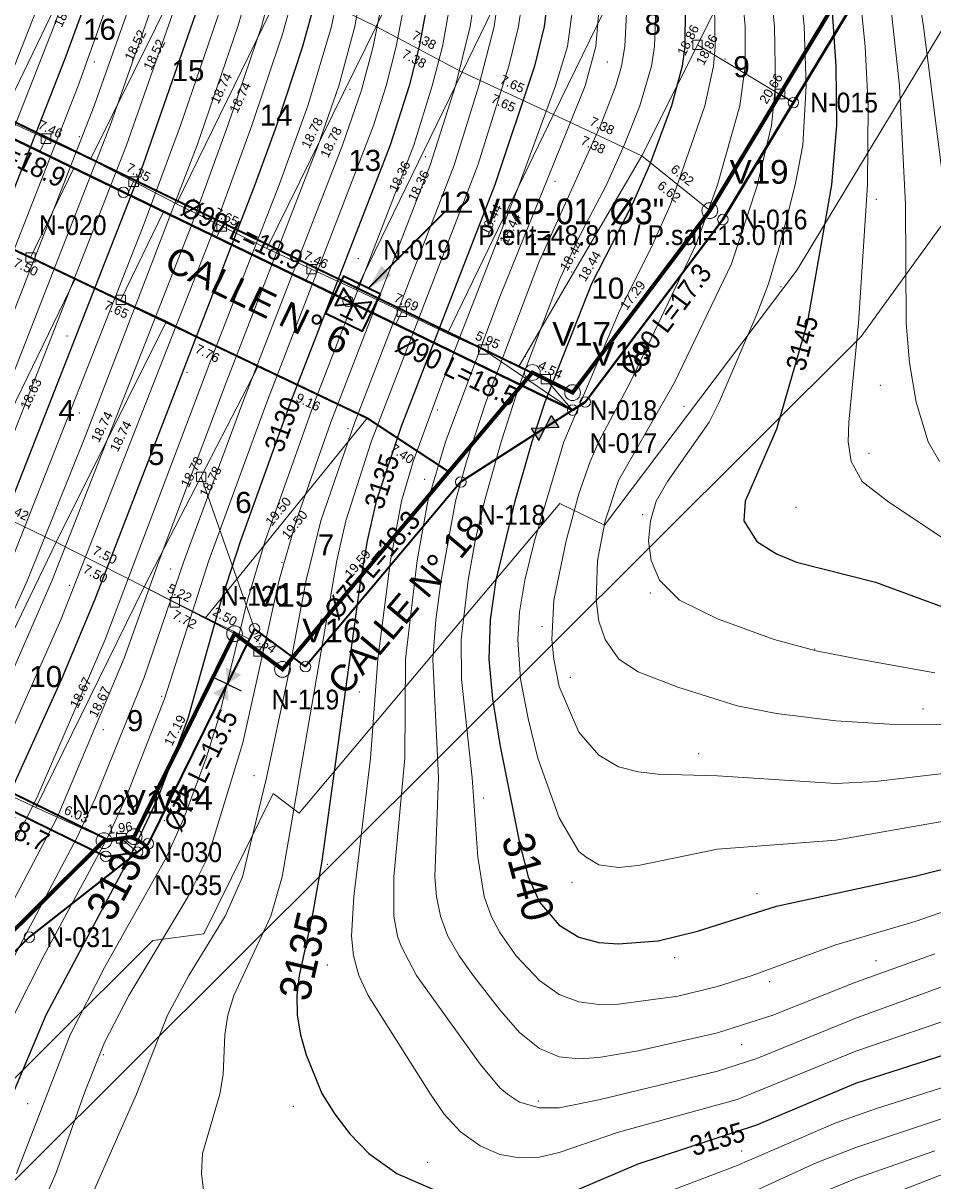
# Model space of a CAD drawing. Header units: metres. Extents: x 295850 to 310263, y 8095845 to 8104014.
# Tile 21 of 77: x 296213 to 296282, y 8096203 to 8096291. Entities that reach past the tile are written whole.
import ezdxf
from ezdxf.enums import TextEntityAlignment as Align

# ---------------------------------------------------------------- set-up
doc = ezdxf.new("R2010")
doc.units = ezdxf.units.M
doc.linetypes.add('CENTER', pattern=[5.08, 3.175, -0.635, 0.635, -0.635])
for name, color, linetype, lineweight in [('ALIN-C05', 8, 'CENTER', 13), ('ALIN-C06', 8, 'CENTER', 13), ('ALIN-C18', 8, 'CENTER', 13), ('AP-CONEX', 150, 'Continuous', 18), ('AP-NODOS', 1, 'Continuous', 18), ('AP-NODOS-TXT', 1, 'Continuous', 18), ('AP-RED-075', 5, 'Continuous', 35), ('AP-RED-090', 140, 'Continuous', 40), ('AP-RED-TXT', 5, 'Continuous', 18), ('AP-VALVULAS', 42, 'Continuous', 25), ('AP-VRP', 6, 'Continuous', 35), ('C-TOPO-MAJR', 33, 'Continuous', 25), ('C-TOPO-MINR', 253, 'Continuous', 13), ('C-TOPO-PNTS', 8, 'Continuous', 9), ('C-TOPO-TEXT', 33, 'Continuous', 13), ('C-TOPO-TEXT-500', 33, 'Continuous', 13), ('LOTE', 7, 'Continuous', 18), ('LOTE_MEDIDAS', 8, 'Continuous', 13), ('LOTE_NUMERO', 8, 'Continuous', 13), ('MANZANA', 3, 'Continuous', 25), ('PERIMETRO', 1, 'Continuous', 35), ('RELIEVE_LIMITE', 6, 'Continuous', 18), ('VERTICES', 1, 'Continuous', 13), ('VIA_BORDE', 8, 'Continuous', 18), ('VIAS_NOMBRE', 5, 'Continuous', 18)]:
    doc.layers.add(name, color=color, linetype=linetype, lineweight=lineweight)
doc.styles.add('ARIAL', font='arial.ttf')

# ---------------------------------------------------------------- blocks, each defined once
blk = doc.blocks.new('PUNTOS_TOPOGRAFICOS')
at = {"layer": 'C-TOPO-PNTS'}
for p in [(296218.72, 8096288.24, 3116.291), (296257.64, 8096288.24, 3137.338), (296266.571, 8096288.468, 3141.208), (296238.132, 8096286.162, 3127.398), (296217.586, 8096282.572, 3116.885), (296243.848, 8096281.061, 3131.634), (296253.672, 8096279.172, 3137.435), (296226.277, 8096277.849, 3122.672), (296278.07, 8096277.82, 3146.286), (296260.336, 8096276.848, 3140.408), (296238.746, 8096273.315, 3130.496), (296254.951, 8096272.314, 3139.59), (296270.822, 8096271.18, 3144.308), (296216.641, 8096267.458, 3119.612), (296251.431, 8096265.917, 3139.05), (296225.744, 8096264.698, 3125.204), (296278.354, 8096263.715, 3146.46), (296217.586, 8096261.601, 3121.388), (296244.749, 8096261.828, 3136.258), (296263.453, 8096262.112, 3143.514), (296237.97, 8096260.42, 3132.838), (296277.504, 8096258.549, 3146.356), (296243.779, 8096256.565, 3136.856), (296271.955, 8096254.46, 3145.708), (296260.336, 8096253.893, 3144.292), (296232.97, 8096250.244, 3132.052), (296224.508, 8096249.763, 3127.618), (296216.817, 8096248.544, 3123.788), (296260.903, 8096247.942, 3144.01), (296252.684, 8096245.391, 3142.062), (296273.372, 8096243.691, 3144.086), (296254.832, 8096241.545, 3142.672), (296238.82, 8096240.441, 3135.482), (296223.821, 8096240.11, 3128.876), (296281.591, 8096239.157, 3143.312), (296219.407, 8096237.577, 3127.452), (296264.587, 8096235.756, 3142.274), (296230.845, 8096234.091, 3132.618), (296248.274, 8096232.39, 3139.248), (296224.043, 8096230.69, 3130.556), (296236.411, 8096227.375, 3135.152), (296254.974, 8096225.987, 3141.004), (296269.002, 8096225.137, 3140.266), (296262.767, 8096220.29, 3139.868), (296278.03, 8096220.063, 3138.506), (296236.411, 8096219.723, 3135.596), (296269.97, 8096218.471, 3138.896), (296267.828, 8096213.686, 3137.72), (296219.407, 8096212.922, 3132.378), (296213.668, 8096209.214, 3130.576), (296233.82, 8096209.01, 3134.798), (296252.423, 8096209.409, 3137.448), (296267.828, 8096205.609, 3134.464), (296244.023, 8096204.759, 3135.376)]:
    blk.add_point(p, dxfattribs=at)
blk = doc.blocks.new('CURVAS_NIVEL')
at = {"layer": 'C-TOPO-MAJR'}
for points, elevation in [([(296220.122, 8096298.42), (296216.494, 8096288.48), (296205.098, 8096259.42)], 3115), ([(296226.994, 8096293.671), (296222.397, 8096280.42), (296211.827, 8096253.42)], 3120), ([(296235.349, 8096292.42), (296234.513, 8096289.42), (296232.539, 8096283.42), (296230.906, 8096278.92), (296218.739, 8096247.42), (296216.231, 8096241.42), (296211.456, 8096230.92)], 3125), ([(296244.484, 8096295.42), (296243.375, 8096289.42), (296242.619, 8096286.42), (296241.165, 8096281.92), (296233.612, 8096262.42), (296229.811, 8096251.92), (296228.334, 8096247.42), (296225.815, 8096238.42), (296223.527, 8096232.42), (296221.424, 8096227.92), (296215.034, 8096215.92), (296208.093, 8096199.42)], 3130), ([(296253.197, 8096293.92), (296252.865, 8096290.92), (296252.116, 8096287.92), (296249.109, 8096278.92), (296241.994, 8096260.577), (296240.1, 8096254.92), (296239.414, 8096251.92), (296238.927, 8096248.92), (296235.994, 8096227.601), (296235.256, 8096223.42), (296234.267, 8096218.92), (296234.083, 8096217.42), (296234.119, 8096215.92), (296234.37, 8096214.42), (296234.798, 8096212.92), (296235.994, 8096209.989), (296236.961, 8096208.42), (296238.111, 8096206.92), (296239.562, 8096205.42), (296241.684, 8096203.92), (296244.994, 8096202.47)], 3135), ([(296253.994, 8096202.096), (296259.994, 8096204.652), (296268.994, 8096207.589), (296276.494, 8096210.753), (296283.994, 8096213.156)], 3135), ([(296263.56, 8096292.42), (296263.526, 8096289.42), (296263.329, 8096287.92), (296262.519, 8096284.92), (296260.842, 8096280.42), (296259.536, 8096277.42), (296256.443, 8096271.42), (296252.902, 8096262.42), (296251.909, 8096259.42), (296250.629, 8096254.92), (296249.178, 8096248.92), (296248.752, 8096245.92), (296248.662, 8096242.92), (296248.945, 8096239.92), (296249.494, 8096236.446), (296250.994, 8096229.003), (296251.648, 8096226.42), (296252.494, 8096224.497), (296253.994, 8096222.74), (296255.494, 8096221.836), (296256.994, 8096221.443), (296258.494, 8096221.33), (296261.494, 8096221.568), (296264.494, 8096222.287), (296270.494, 8096224.186), (296280.994, 8096226.455), (296283.994, 8096227.233)], 3140), ([(296274.68, 8096292.42), (296274.982, 8096287.92), (296275.041, 8096283.42), (296274.648, 8096278.92), (296272.81, 8096268.42), (296270.494, 8096260.383), (296268.112, 8096254.92), (296268.015, 8096253.42), (296268.994, 8096251.849), (296270.494, 8096250.919), (296271.994, 8096250.298), (296277.994, 8096248.771), (296285.494, 8096246.005)], 3145)]:
    blk.add_lwpolyline(points, dxfattribs=dict(at, elevation=elevation))
at = {"layer": 'C-TOPO-MINR'}
for points, elevation in [([(296216.187, 8096296.92), (296200.857, 8096257.92)], 3113), ([(296219.477, 8096301.42), (296215.66, 8096290.92), (296202.678, 8096257.92)], 3114), ([(296221.78, 8096298.42), (296217.486, 8096286.42), (296205.721, 8096256.42)], 3116), ([(296222.945, 8096296.92), (296218.705, 8096284.92), (296207.494, 8096256.279)], 3117), ([(296224.133, 8096295.42), (296219.931, 8096283.42), (296208.773, 8096254.92)], 3118), ([(296225.352, 8096293.92), (296221.163, 8096281.92), (296209.992, 8096253.42)], 3119), ([(296228.348, 8096292.42), (296225.271, 8096283.42), (296222.477, 8096275.92), (296212.425, 8096250.42)], 3121), ([(296230.913, 8096295.42), (296229.622, 8096290.92), (296226.526, 8096281.92), (296217.994, 8096259.755), (296213.648, 8096248.92), (296208.994, 8096238.587)], 3122), ([(296232.619, 8096295.42), (296231.393, 8096290.92), (296228.849, 8096283.42), (296226.114, 8096275.92), (296215.522, 8096248.92), (296211.593, 8096239.92)], 3123), ([(296233.983, 8096293.92), (296232.994, 8096290.355), (296230.68, 8096283.42), (296227.934, 8096275.92), (296216.187, 8096245.92), (296211.495, 8096235.42)], 3124), ([(296237.928, 8096296.92), (296236.727, 8096290.92), (296234.929, 8096284.92), (296232.739, 8096278.92), (296227.485, 8096265.42), (296219.535, 8096244.42), (296214.355, 8096232.42), (296209.019, 8096221.92)], 3126), ([(296239.84, 8096298.42), (296238.48, 8096290.92), (296237.28, 8096286.42), (296235.715, 8096281.92), (296228.733, 8096263.92), (296223.65, 8096250.42), (296220.994, 8096243.003), (296215.89, 8096230.92), (296207.189, 8096214.42)], 3127), ([(296241.064, 8096295.42), (296239.879, 8096289.42), (296238.994, 8096286.104), (296237.548, 8096281.92), (296229.988, 8096262.42), (296225.525, 8096250.42), (296222.494, 8096241.549), (296218.82, 8096232.42), (296217.427, 8096229.42), (296210.256, 8096215.92)], 3128), ([(296242.773, 8096295.42), (296241.625, 8096289.42), (296240.864, 8096286.42), (296239.907, 8096283.42), (296231.801, 8096262.42), (296227.401, 8096250.42), (296224.048, 8096239.92), (296221.115, 8096232.42), (296219.748, 8096229.42), (296214.895, 8096220.42), (296212.61, 8096215.92)], 3129), ([(296246.202, 8096295.42), (296245.136, 8096289.42), (296244.367, 8096286.42), (296242.953, 8096281.92), (296235.424, 8096262.42), (296231.688, 8096251.92), (296230.331, 8096247.42), (296228.143, 8096238.42), (296227.199, 8096235.42), (296225.527, 8096230.92), (296224.195, 8096227.92), (296219.494, 8096219.538), (296216.891, 8096214.42), (296212.804, 8096203.92)], 3131), ([(296211.994, 8096172.722), (296213.494, 8096172.604), (296217.994, 8096172.641), (296222.494, 8096172.969), (296223.994, 8096173.211), (296226.994, 8096173.955), (296230.975, 8096175.42), (296234.217, 8096176.92), (296237.494, 8096179.031), (296243.494, 8096184.146), (296244.994, 8096185.068), (296250.994, 8096187.489), (296253.994, 8096188.907), (296262.994, 8096194.064), (296268.994, 8096197.698), (296271.994, 8096199.287), (296276.494, 8096201.289), (296286.994, 8096205.376)], 3131), ([(296247.935, 8096295.42), (296247.24, 8096290.92), (296246.12, 8096286.42), (296244.215, 8096280.42), (296236.672, 8096260.92), (296234.047, 8096253.42), (296232.757, 8096248.92), (296229.994, 8096236.591), (296227.326, 8096227.92), (296225.853, 8096224.92), (296221.331, 8096217.42), (296219.494, 8096213.84), (296217.994, 8096210.103), (296215.799, 8096203.92), (296211.91, 8096194.92)], 3132), ([(296212.155, 8096176.92), (296213.494, 8096175.989), (296214.994, 8096175.617), (296216.494, 8096175.558), (296225.494, 8096176.127), (296226.994, 8096176.36), (296229.147, 8096176.92), (296232.687, 8096178.42), (296234.982, 8096179.92), (296236.76, 8096181.42), (296241.267, 8096185.92), (296241.994, 8096186.503), (296243.494, 8096187.354), (296251.074, 8096190.42), (296256.994, 8096193.766), (296267.56, 8096199.42), (296271.994, 8096201.648), (296276.494, 8096203.533), (296282.494, 8096205.638)], 3132), ([(296249.696, 8096295.42), (296249.053, 8096290.92), (296247.89, 8096286.42), (296246.015, 8096280.42), (296238.483, 8096260.92), (296235.907, 8096253.42), (296234.804, 8096248.92), (296233.381, 8096241.42), (296231.79, 8096233.92), (296229.959, 8096226.42), (296228.638, 8096223.42), (296225.887, 8096218.92), (296224.28, 8096215.92), (296221.918, 8096209.92), (296216.494, 8096197.609)], 3133), ([(296265.216, 8096200.92), (296273.494, 8096204.71), (296276.494, 8096205.889), (296285.494, 8096208.895)], 3133), ([(296251.342, 8096293.92), (296250.917, 8096290.92), (296250.165, 8096287.92), (296247.818, 8096280.42), (296239.736, 8096259.42), (296237.797, 8096253.42), (296237.128, 8096250.42), (296232.968, 8096226.42), (296232.112, 8096223.42), (296229.302, 8096217.42), (296228.84, 8096215.92), (296228.613, 8096214.42), (296228.485, 8096211.42), (296228.255, 8096209.92), (296226.936, 8096205.42), (296226.859, 8096203.92), (296227.217, 8096200.92)], 3134), ([(296261.494, 8096202.228), (296267.494, 8096204.512), (296274.994, 8096207.741), (296277.994, 8096208.826), (296285.494, 8096211.193)], 3134), ([(296255.019, 8096292.42), (296254.626, 8096289.42), (296253.702, 8096286.42), (296250.957, 8096278.92), (296245.117, 8096263.92), (296242.905, 8096257.92), (296242.025, 8096254.92), (296241.189, 8096250.42), (296240.222, 8096242.92), (296239.674, 8096235.42), (296238.403, 8096224.92), (296238.238, 8096221.92), (296238.379, 8096220.42), (296238.787, 8096218.92), (296239.49, 8096217.42), (296244.22, 8096209.92), (296245.267, 8096208.42), (296246.494, 8096207.071), (296247.994, 8096206.006), (296249.494, 8096205.359), (296250.994, 8096205.097), (296252.494, 8096205.154), (296253.994, 8096205.49), (296258.494, 8096207.036), (296267.494, 8096209.526), (296276.494, 8096213.202), (296283.994, 8096215.739)], 3136), ([(296257.023, 8096292.42), (296256.773, 8096289.42), (296255.955, 8096286.42), (296249.494, 8096270.412), (296245.364, 8096259.42), (296244.029, 8096254.92), (296243.222, 8096250.42), (296242.321, 8096242.92), (296242.289, 8096235.42), (296241.454, 8096226.42), (296241.449, 8096223.42), (296241.72, 8096221.92), (296241.994, 8096221.16), (296243.162, 8096218.92), (296247.994, 8096212.206), (296249.494, 8096210.41), (296250.079, 8096209.92), (296250.994, 8096209.315), (296252.494, 8096208.881), (296253.994, 8096208.894), (296256.994, 8096209.487), (296265.994, 8096211.663), (296268.994, 8096212.627), (296276.494, 8096215.7), (296283.994, 8096218.415)], 3137), ([(296259.129, 8096292.42), (296258.977, 8096289.42), (296258.712, 8096287.92), (296258.289, 8096286.42), (296257.117, 8096283.42), (296252.494, 8096273.15), (296248.417, 8096262.42), (296246.953, 8096257.92), (296246.127, 8096254.92), (296245.036, 8096248.92), (296244.644, 8096245.92), (296244.412, 8096242.92), (296244.833, 8096233.92), (296244.569, 8096226.42), (296244.683, 8096224.92), (296244.981, 8096223.42), (296245.555, 8096221.92), (296246.409, 8096220.42), (296247.469, 8096218.92), (296249.494, 8096216.32), (296250.994, 8096214.618), (296252.494, 8096213.382), (296253.994, 8096212.757), (296255.494, 8096212.611), (296256.994, 8096212.715), (296259.994, 8096213.227), (296265.994, 8096214.573), (296270.197, 8096215.92), (296276.494, 8096218.431), (296282.494, 8096220.581)], 3138), ([(296261.325, 8096292.42), (296261.234, 8096289.42), (296261.006, 8096287.92), (296260.123, 8096284.92), (296258.93, 8096281.92), (296257.577, 8096278.92), (296255.494, 8096274.917), (296253.994, 8096271.658), (296250.994, 8096263.748), (296249.603, 8096259.42), (296248.339, 8096254.92), (296247.626, 8096251.92), (296247.08, 8096248.92), (296246.555, 8096244.42), (296246.572, 8096241.42), (296247.395, 8096233.92), (296247.814, 8096227.92), (296248.293, 8096224.92), (296248.83, 8096223.42), (296249.494, 8096222.183), (296250.741, 8096220.42), (296252.494, 8096218.542), (296253.994, 8096217.48), (296255.494, 8096216.925), (296256.994, 8096216.733), (296258.494, 8096216.751), (296262.994, 8096217.371), (296265.994, 8096218.109), (296268.634, 8096218.92), (296274.994, 8096221.263), (296280.994, 8096223.039), (296283.994, 8096224.061)], 3139), ([(296265.782, 8096292.42), (296265.833, 8096289.42), (296265.704, 8096287.92), (296265.044, 8096284.92), (296262.448, 8096277.42), (296261.112, 8096274.42), (296258.494, 8096269.184), (296254.334, 8096259.42), (296252.124, 8096251.92), (296251.395, 8096248.92), (296250.994, 8096246.493), (296250.857, 8096244.42), (296251.067, 8096241.42), (296251.63, 8096238.42), (296252.384, 8096235.42), (296253.994, 8096230.898), (296255.494, 8096228.344), (296256.053, 8096227.92), (296256.994, 8096227.332), (296258.494, 8096227.116), (296259.994, 8096227.264), (296265.994, 8096228.512), (296274.994, 8096229.189), (296285.494, 8096231.044)], 3141), ([(296266.372, 8096310.42), (296268.095, 8096290.92), (296268.102, 8096287.92), (296267.709, 8096284.92), (296266.013, 8096278.92), (296264.4, 8096274.42), (296259.369, 8096263.92), (296256.994, 8096259.446), (296256.344, 8096257.92), (296255.494, 8096255.467), (296254.515, 8096251.92), (296253.595, 8096247.42), (296253.443, 8096244.42), (296253.578, 8096242.92), (296253.994, 8096240.861), (296255.494, 8096237.402), (296256.994, 8096235.648), (296258.494, 8096234.773), (296259.994, 8096234.374), (296261.494, 8096234.204), (296265.994, 8096234.074), (296274.994, 8096233.49), (296277.994, 8096233.655), (296285.494, 8096234.541)], 3142), ([(296268.641, 8096307.42), (296270.341, 8096290.92), (296270.414, 8096286.42), (296270.094, 8096283.42), (296268.994, 8096278.772), (296267.069, 8096272.92), (296262.75, 8096263.92), (296258.494, 8096256.488), (296257.479, 8096253.42), (296256.904, 8096250.42), (296256.807, 8096247.42), (296256.994, 8096245.819), (296257.481, 8096244.42), (296258.53, 8096242.92), (296259.994, 8096241.981), (296262.994, 8096240.806), (296267.494, 8096239.397), (296270.494, 8096238.798), (296274.994, 8096238.255), (296279.494, 8096237.967), (296285.494, 8096238.007)], 3143), ([(296272.143, 8096295.42), (296272.578, 8096290.92), (296272.739, 8096286.42), (296272.469, 8096281.92), (296271.902, 8096278.92), (296270.758, 8096274.42), (296269.868, 8096271.42), (296268.994, 8096269.101), (296266.126, 8096262.42), (296265.37, 8096260.92), (296262.209, 8096256.42), (296261.365, 8096254.92), (296260.913, 8096253.42), (296260.764, 8096251.92), (296260.963, 8096250.42), (296261.594, 8096248.92), (296263.116, 8096247.42), (296265.994, 8096245.996), (296270.297, 8096244.42), (296273.494, 8096243.576), (296276.732, 8096242.92), (296282.494, 8096241.884)], 3144), ([(296276.908, 8096292.42), (296277.21, 8096289.42), (296277.442, 8096284.92), (296277.38, 8096278.92), (296276.717, 8096268.42), (296275.971, 8096260.92), (296275.934, 8096259.42), (296276.142, 8096257.92), (296276.988, 8096256.42), (296278.911, 8096254.92), (296283.406, 8096251.92)], 3146), ([(296279.162, 8096292.42), (296279.821, 8096286.42), (296280.263, 8096277.42), (296280.33, 8096268.42), (296280.563, 8096265.42), (296281.085, 8096262.42), (296281.98, 8096259.42), (296282.848, 8096257.92)], 3147), ([(296280.922, 8096295.42), (296281.643, 8096290.92), (296283.361, 8096277.42)], 3148)]:
    blk.add_lwpolyline(points, dxfattribs=dict(at, elevation=elevation))
at = {"layer": 'C-TOPO-TEXT', "style": 'ARIAL', "width": 0.9}
for s, rotation, p in [('3130', 61.91995, (296220.609, 8096226.42)), ('3140', -74.72313, (296251.648, 8096226.42)), ('3135', 76.95944, (296234.589, 8096220.42))]:
    blk.add_text(s, height=2.4, rotation=rotation, dxfattribs=at).set_placement(p, align=Align.MIDDLE_CENTER)
at = {"layer": 'C-TOPO-TEXT-500', "style": 'ARIAL', "width": 0.9}
for s, rotation, p in [('3145', 75.48877, (296272.421, 8096266.92)), ('3130', 70.09482, (296232.994, 8096260.745)), ('3135', 71.74436, (296240.534, 8096256.42)), ('3135', 16.64228, (296265.994, 8096206.532))]:
    blk.add_text(s, height=1.5, rotation=rotation, dxfattribs=at).set_placement(p, align=Align.MIDDLE_CENTER)
blk = doc.blocks.new('NODO')
blk.add_circle((0, 0), 0.5)
blk = doc.blocks.new('VALV_CERRADA')
h = blk.add_hatch(color=7)
h.dxf.hatch_style = 1
h.paths.add_polyline_path([(-0.5, 0.3), (0.5, -0.3), (0.5, 0.3), (-0.5, -0.3)])
blk.add_line((0, -0.55), (0, 0.55))
blk = doc.blocks.new('VRP')
for p, q in [((-0.2, 0.45), (0.2, 0.45)), ((0, 0), (0, 0.45))]:
    blk.add_line(p, q)
for points in [[(-0.6, -0.6), (0.6, -0.6), (0.6, 0.6), (-0.6, 0.6)], [(-0.45, 0.28), (0.45, -0.28), (0.45, 0.28), (-0.45, -0.28)]]:
    blk.add_lwpolyline(points, close=True)
blk = doc.blocks.new('VALV_COMP')
h = blk.add_hatch(color=7)
h.dxf.hatch_style = 1
h.paths.add_polyline_path([(-0.5, 0.3), (0, 0), (-0.5, -0.3)])
h.paths.add_polyline_path([(0.5, 0.3), (0, 0), (0.5, -0.3)])
blk.add_lwpolyline([(-0.5, 0.3), (0.5, -0.3), (0.5, 0.3), (-0.5, -0.3)], close=True)
blk = doc.blocks.new('CONEX')
blk.add_lwpolyline([(-0.3, -0.3), (0.3, -0.3), (0.3, 0.3), (-0.3, 0.3)], close=True)

msp = doc.modelspace()

# ---------------------------------------------------------------- hatches: boundary and pattern name
at = {"layer": 'AP-VRP'}
h = msp.add_hatch(color=256, dxfattribs=at)
h.dxf.hatch_style = 1
h.paths.add_polyline_path([(296239.554, 8096271.104), (296241.25, 8096272.055), (296240.505, 8096272.8)])

# ---------------------------------------------------------------- linework, layer by layer
at = {"layer": 'ALIN-C05'}
msp.add_lwpolyline([(296169.096, 8096252.705), (296219.593, 8096227.972), (296221.997, 8096228.286)], dxfattribs=at)
at = {"layer": 'ALIN-C06'}
msp.add_lwpolyline([(296186.844, 8096294.883), (296255.013, 8096261.825)], dxfattribs=at)
at = {"layer": 'ALIN-C18'}
msp.add_lwpolyline([(296063.915, 8096040.175), (296121.013, 8096092.543), (296131.426, 8096109.192), (296135.885, 8096116.49), (296152.645, 8096150.188), (296162.547, 8096154.419), (296179.053, 8096187.439), (296188.09, 8096192.987), (296197.71, 8096210.524), (296200.674, 8096208.802), (296213.786, 8096221.839), (296222.819, 8096228.931), (296230.88, 8096245.238), (296234.739, 8096242.365), (296246.531, 8096256.376), (296255.967, 8096262.438), (296266.416, 8096276.289), (296277.114, 8096294.038), (296284.845, 8096302.335), (296295.566, 8096317.144), (296304.328, 8096334.416), (296313.849, 8096342.887), (296333.913, 8096375.927)], dxfattribs=at)
at = {"layer": 'AP-CONEX'}
for p, q in [((296264.489, 8096289.535), (296271.759, 8096285.153)), ((296270.753, 8096285.809), (296271.781, 8096285.19)), ((296215.056, 8096282.423), (296214.576, 8096281.434)), ((296213.871, 8096273.406), (296217.157, 8096280.183)), ((296221.7, 8096279.163), (296221.236, 8096278.205)), ((296220.727, 8096270.188), (296223.971, 8096276.879)), ((296228.388, 8096275.776), (296227.98, 8096274.935)), ((296235.202, 8096272.517), (296234.776, 8096271.639)), ((296242.058, 8096269.299), (296241.59, 8096268.335)), ((296248.237, 8096266.421), (296255.013, 8096261.825)), ((296252.977, 8096264.177), (296255.013, 8096261.825)), ((296226.822, 8096256.768), (296230.88, 8096245.238)), ((296224.832, 8096247.243), (296230.489, 8096244.447)), ((296231.181, 8096243.518), (296231.898, 8096244.481)), ((296220.769, 8096229.336), (296221.997, 8096228.286))]:
    msp.add_line(p, q, dxfattribs=at)
at = {"layer": 'AP-RED-075'}
for points in [[(296255.013, 8096261.825), (296246.531, 8096256.376), (296234.739, 8096242.365), (296230.88, 8096245.238), (296228.804, 8096241.039)], [(296169.096, 8096252.705), (296185.928, 8096244.461), (296202.761, 8096236.216), (296219.593, 8096227.972), (296221.997, 8096228.286)], [(296221.997, 8096228.286), (296222.819, 8096228.931), (296228.804, 8096241.039)], [(296221.997, 8096228.286), (296213.786, 8096221.839), (296200.674, 8096208.802), (296197.71, 8096210.524), (296192.9, 8096201.755), (296190.495, 8096197.371)]]:
    msp.add_lwpolyline(points, dxfattribs=at)
at = {"layer": 'AP-RED-090'}
for points in [[(296313.849, 8096342.887), (296312.969, 8096342.104), (296304.328, 8096334.416), (296295.566, 8096317.144), (296284.845, 8096302.335), (296284.135, 8096301.574), (296277.114, 8096294.038), (296271.765, 8096285.163), (296266.416, 8096276.289), (296255.967, 8096262.438), (296255.013, 8096261.825)], [(296238.354, 8096269.904), (296237.971, 8096270.09), (296220.928, 8096278.354), (296203.886, 8096286.619), (296186.844, 8096294.883)], [(296255.013, 8096261.825), (296238.354, 8096269.904)]]:
    msp.add_lwpolyline(points, dxfattribs=at)
at = {"layer": 'AP-VRP'}
msp.add_lwpolyline([(296239.554, 8096271.104), (296245.354, 8096276.904), (296247.354, 8096276.904)], dxfattribs=at)
at = {"layer": 'LOTE'}
for points in [[(296241.719, 8096310.998), (296248.322, 8096307.781), (296240.111, 8096290.932), (296233.17, 8096294.319)], [(296248.322, 8096307.781), (296254.84, 8096304.394), (296246.629, 8096287.46), (296240.111, 8096290.932)], [(296254.84, 8096304.394), (296261.865, 8096301.261), (296253.57, 8096284.243), (296246.629, 8096287.46)], [(296213.109, 8096303.971), (296219.796, 8096300.838), (296211.67, 8096283.989), (296204.898, 8096287.376)], [(296261.865, 8096301.261), (296268.722, 8096297.959), (296260.257, 8096281.11), (296253.57, 8096284.243)], [(296219.796, 8096300.838), (296226.652, 8096297.451), (296218.442, 8096280.856), (296211.67, 8096283.989)], [(296226.652, 8096297.451), (296233.17, 8096294.319), (296224.959, 8096277.47), (296218.442, 8096280.856)], [(296268.722, 8096297.959), (296276.086, 8096294.657), (296265.42, 8096276.962), (296260.257, 8096281.11)], [(296233.17, 8096294.319), (296240.111, 8096290.932), (296231.816, 8096274.083), (296224.959, 8096277.47)], [(296240.111, 8096290.932), (296246.629, 8096287.46), (296238.587, 8096270.95), (296231.816, 8096274.083)], [(296246.629, 8096287.46), (296253.57, 8096284.243), (296245.529, 8096267.648), (296238.587, 8096270.95)], [(296253.57, 8096284.243), (296260.257, 8096281.11), (296250.946, 8096265.193), (296245.529, 8096267.648)], [(296260.257, 8096281.11), (296265.42, 8096276.962), (296255.009, 8096263.161), (296250.946, 8096265.193)], [(296210.485, 8096275.014), (296217.257, 8096271.797), (296209.13, 8096255.033), (296202.613, 8096258.335)], [(296217.257, 8096271.797), (296224.198, 8096268.58), (296215.818, 8096251.815), (296209.13, 8096255.033)], [(296224.198, 8096268.58), (296231.139, 8096265.108), (296222.505, 8096248.429), (296215.818, 8096251.815)], [(296231.139, 8096265.108), (296239.434, 8096261.213), (296227.16, 8096246.058), (296222.505, 8096248.429)], [(296239.434, 8096261.213), (296245.613, 8096257.149), (296233.001, 8096242.163), (296229.361, 8096244.873), (296227.16, 8096246.058)], [(296209.13, 8096255.033), (296215.818, 8096251.815), (296207.607, 8096234.797), (296200.75, 8096237.93)], [(296215.818, 8096251.815), (296222.505, 8096248.429), (296214.294, 8096231.665), (296207.607, 8096234.797)], [(296222.505, 8096248.429), (296229.361, 8096244.873), (296221.743, 8096229.463), (296219.796, 8096229.209), (296214.294, 8096231.665)]]:
    msp.add_lwpolyline(points, close=True, dxfattribs=at)
at = {"layer": 'MANZANA', "const_width": 0.15}
for points in [[(296204.644, 8096329.117), (296276.086, 8096294.657), (296265.42, 8096276.962), (296255.009, 8096263.161), (296188.138, 8096295.589)], [(296186.53, 8096286.444), (296239.434, 8096261.213), (296245.613, 8096257.149), (296233.001, 8096242.163), (296229.361, 8096244.873), (296221.743, 8096229.463), (296219.796, 8096229.209), (296170.701, 8096253.255)]]:
    msp.add_lwpolyline(points, close=True, dxfattribs=at)
at = {"layer": 'PERIMETRO', "const_width": 0.3}
msp.add_lwpolyline([(296120.084, 8096093.31), (296134.462, 8096116.299), (296155.373, 8096158.204), (296161.476, 8096154.949), (296170.03, 8096171.468), (296181.965, 8096196.232), (296187.04, 8096193.557), (296196.097, 8096210.067), (296198.72, 8096208.544), (296219.453, 8096229.159), (296221.746, 8096229.459), (296229.363, 8096244.865), (296233.002, 8096242.156), (296251.958, 8096264.681), (296255.01, 8096263.155), (296265.427, 8096276.963), (296281.752, 8096304.049)], dxfattribs=at)
at = {"layer": 'RELIEVE_LIMITE'}
msp.add_lwpolyline([(296115.65, 8096366.01), (296176.971, 8096325.37), (296108.687, 8096234.143), (296106.182, 8096184.136), (296077.64, 8096132.804), (296066.776, 8096089.62), (296027.769, 8096057.44), (296056.246, 8096026.731), (296130.241, 8096093.038), (296162.96, 8096140.437), (296205.699, 8096196.476), (296276.908, 8096267.406), (296355.027, 8096375.385), (296177.488, 8096464.039)], close=True, dxfattribs=at)
at = {"layer": 'VERTICES'}
for centre in [(296265.427, 8096276.963), (296251.958, 8096264.681), (296255.01, 8096263.155), (296229.363, 8096244.865), (296233.002, 8096242.156), (296219.453, 8096229.159), (296221.746, 8096229.459)]:
    msp.add_circle(centre, 0.6, dxfattribs=at)
at = {"layer": 'VIA_BORDE'}
for points in [[(296276.086, 8096294.657), (296204.644, 8096329.117), (296188.138, 8096295.589), (296255.009, 8096263.161), (296265.42, 8096276.962), (296276.086, 8096294.657)], [(296245.613, 8096257.149), (296239.434, 8096261.213), (296186.53, 8096286.444), (296170.701, 8096253.255), (296219.796, 8096229.209), (296221.743, 8096229.463), (296229.361, 8096244.873), (296233.001, 8096242.163), (296245.613, 8096257.149)]]:
    msp.add_lwpolyline(points, close=True, dxfattribs=at)
msp.add_lwpolyline([(296284.827, 8096293.661), (296272.057, 8096272.476), (296257.435, 8096253.093), (296254.041, 8096254.739), (296234.269, 8096231.246), (296232.28, 8096232.727), (296227.019, 8096222.084), (296223.171, 8096221.582), (296200.008, 8096198.55), (296199.166, 8096199.039), (296190.378, 8096183.019), (296185.613, 8096185.353), (296165.064, 8096144.244), (296158.823, 8096147.34), (296142.051, 8096113.617), (296142.051, 8096113.617), (296138.465, 8096106.407)], dxfattribs=at)

# ---------------------------------------------------------------- block references
at = {"layer": 'AP-CONEX', "xscale": 1.2, "yscale": 1.2}
for p in [(296264.489, 8096289.535), (296270.753, 8096285.809), (296215.056, 8096282.423), (296221.7, 8096279.163), (296228.388, 8096275.776), (296213.871, 8096273.406), (296235.202, 8096272.517), (296220.727, 8096270.188), (296242.058, 8096269.299), (296248.237, 8096266.421), (296252.977, 8096264.177), (296226.822, 8096256.768), (296224.832, 8096247.243), (296231.181, 8096243.518), (296220.769, 8096229.336)]:
    msp.add_blockref('CONEX', p, dxfattribs=at)
at = {"layer": 'AP-NODOS', "xscale": 0.8, "yscale": 0.8}
for p in [(296271.765, 8096285.163), (296220.928, 8096278.354), (296266.416, 8096276.289), (296237.971, 8096270.09), (296255.013, 8096261.825), (296255.967, 8096262.438), (296246.531, 8096256.376), (296230.88, 8096245.238), (296234.739, 8096242.365), (296222.819, 8096228.931), (296219.593, 8096227.972), (296221.997, 8096228.286), (296213.786, 8096221.839)]:
    msp.add_blockref('NODO', p, dxfattribs=at)
at = {"layer": 'AP-VALVULAS'}
for name, p, xscale, yscale, rotation in [('VALV_COMP', (296252.91, 8096260.474), 1.8, 1.8, 212.7184651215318), ('VALV_CERRADA', (296228.804, 8096241.039), 2.2, 2.2, 63.69431188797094)]:
    msp.add_blockref(name, p, dxfattribs=dict(at, xscale=xscale, yscale=yscale, rotation=rotation))
at = {"layer": 'AP-VRP', "xscale": 2.6, "yscale": 2.6, "rotation": 154.1296911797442}
msp.add_blockref('VRP', (296238.354, 8096269.904), dxfattribs=at)
at = {"layer": 'C-TOPO-MAJR'}
msp.add_blockref('CURVAS_NIVEL', (0, 0), dxfattribs=at)
at = {"layer": 'C-TOPO-PNTS'}
msp.add_blockref('PUNTOS_TOPOGRAFICOS', (0, 0), dxfattribs=at)

# ---------------------------------------------------------------- texts
at = {"layer": 'AP-NODOS-TXT', "style": 'ARIAL', "width": 0.9}
for s, p in [('N-015', (296275.614, 8096285.163)), ('N-020', (296217.079, 8096275.854)), ('N-016', (296270.265, 8096276.289)), ('N-019', (296243.22, 8096273.99)), ('N-018', (296258.862, 8096261.825)), ('N-017', (296258.862, 8096259.325)), ('N-118', (296250.38, 8096253.876)), ('N-120', (296230.88, 8096247.738)), ('N-119', (296234.739, 8096239.865)), ('N-029', (296219.593, 8096231.872)), ('N-030', (296225.846, 8096228.286)), ('N-035', (296225.846, 8096225.786)), ('N-031', (296217.635, 8096221.839))]:
    msp.add_text(s, height=1.5, dxfattribs=at).set_placement(p, align=Align.MIDDLE_CENTER)
at = {"layer": 'AP-RED-TXT', "style": 'ARIAL', "width": 0.9}
for s, rotation, p in [('Ø90 L=18.9', 334.12969, (296211.927, 8096281.497)), ('Ø90 L=18.9', 334.12969, (296229.929, 8096275.212)), ('Ø90 L=17.3', 52.97035, (296262.069, 8096268.701)), ('Ø90 L=18.5', 334.12969, (296246.204, 8096264.875)), ('Ø75 L=18.3', 49.91652, (296239.794, 8096250.079)), ('Ø75 L=13.5', 63.69431, (296226.798, 8096234.498)), ('Ø75 L=18.7', 333.90508, (296210.693, 8096231.107))]:
    msp.add_text(s, height=1.5, rotation=rotation, dxfattribs=at).set_placement(p, align=Align.MIDDLE_CENTER)
at = {"layer": 'AP-VRP', "style": 'ARIAL', "width": 0.9}
for s, height, p in [('VRP-01  Ø3"', 1.95, (296247.874, 8096276.904)), ('P.ent=48.8 m / P.sal=13.0 m', 1.5, (296247.854, 8096275.104))]:
    msp.add_text(s, height=height, dxfattribs=at).set_placement(p, align=Align.MIDDLE_LEFT)
at = {"layer": 'LOTE_MEDIDAS', "style": 'ARIAL'}
for s, rotation, p in [('18.71', 64.2524, (296216.453, 8096292.066)), ('18.52', 63.67496, (296221.83, 8096289.509)), ('7.38', -28.03928, (296243.746, 8096289.902)), ('18.86', 63.32553, (296263.775, 8096289.894)), ('18.86', 63.32553, (296265.204, 8096289.176)), ('18.52', 63.67496, (296223.264, 8096288.799)), ('7.38', 331.96072, (296242.994, 8096288.49)), ('18.74', 64.0193, (296228.346, 8096286.245)), ('7.65', -24.86987, (296250.436, 8096286.578)), ('20.66', 58.92154, (296270.068, 8096286.222)), ('18.74', 64.0193, (296229.784, 8096285.544)), ('7.65', 335.13013, (296249.763, 8096285.126)), ('7.46', -24.82604, (296215.392, 8096283.149)), ('18.78', 63.78712, (296235.246, 8096282.861)), ('7.38', -25.10082, (296257.253, 8096283.401)), ('18.78', 63.78712, (296236.681, 8096282.154)), ('7.38', 334.89918, (296256.574, 8096281.952)), ('18.36', 64.03132, (296241.889, 8096279.556)), ('7.35', -27.45636, (296222.069, 8096279.873)), ('18.36', 64.03132, (296243.327, 8096278.855)), ('6.62', -38.78125, (296263.34, 8096279.66)), ('6.62', 321.21875, (296262.338, 8096278.412)), ('7.65', -26.28755, (296228.742, 8096276.494)), ('18.44', 64.14631, (296248.829, 8096276.294)), ('18.44', 64.14631, (296250.269, 8096275.597)), ('18.44', 59.67394, (296254.911, 8096273.556)), ('7.46', -24.82604, (296235.538, 8096273.243)), ('18.44', 59.67394, (296256.292, 8096272.748)), ('7.50', 334.58683, (296213.527, 8096272.683)), ('17.29', 52.96853, (296259.576, 8096270.543)), ('7.65', 335.13101, (296220.391, 8096269.462)), ('7.69', -25.44146, (296242.402, 8096270.022)), ('5.95', -24.38107, (296248.567, 8096267.149)), ('7.76', 333.42895, (296227.31, 8096266.128)), ('4.54', -26.57091, (296253.335, 8096264.892)), ('18.63', 64.13922, (296213.913, 8096263.066)), ('9.16', 334.85004, (296234.946, 8096262.437)), ('18.74', 63.44063, (296219.292, 8096260.555)), ('18.74', 63.44063, (296220.723, 8096259.84)), ('7.40', 326.66696, (296242.084, 8096258.513)), ('18.78', 62.63203, (296226.111, 8096257.136)), ('18.78', 62.63203, (296227.532, 8096256.401)), ('19.50', 50.99753, (296232.675, 8096254.139)), ('7.42', -25.69357, (296212.821, 8096254.145)), ('19.50', 50.99753, (296233.919, 8096253.132)), ('7.50', -26.85974, (296219.523, 8096250.836)), ('19.59', 49.91593, (296238.695, 8096250.171)), ('7.50', 333.14026, (296218.8, 8096249.408)), ('5.22', -26.98666, (296225.195, 8096247.956)), ('7.72', 332.5864, (296225.564, 8096245.941)), ('2.50', -28.30593, (296228.64, 8096246.17)), ('4.54', -36.66263, (296231.659, 8096244.16)), ('18.67', 63.90548, (296217.681, 8096240.398)), ('18.67', 63.90548, (296219.118, 8096239.695)), ('17.19', 63.69293, (296224.835, 8096237.522)), ('6.03', -24.04999, (296217.371, 8096231.167)), ('1.96', 7.43515, (296220.666, 8096230.129))]:
    msp.add_text(s, height=0.7, rotation=rotation, dxfattribs=at).set_placement(p, align=Align.MIDDLE_CENTER)
at = {"layer": 'LOTE_NUMERO', "style": 'ARIAL'}
for s, p in [('16', (296219.119, 8096290.72)), ('8', (296261.095, 8096291.101)), ('9', (296267.832, 8096287.884)), ('15', (296225.831, 8096287.587)), ('14', (296232.518, 8096284.201)), ('13', (296239.24, 8096280.772)), ('12', (296246.087, 8096277.597)), ('11', (296252.555, 8096274.379)), ('10', (296257.685, 8096271.077)), ('4', (296216.613, 8096261.806)), ('5', (296223.419, 8096258.462)), ('6', (296230.035, 8096254.821)), ('7', (296236.299, 8096251.604)), ('10', (296215.031, 8096241.613)), ('9', (296221.812, 8096238.269))]:
    msp.add_text(s, height=1.6, dxfattribs=at).set_placement(p, align=Align.MIDDLE_CENTER)
at = {"layer": 'VERTICES', "style": 'ARIAL'}
for s, p in [('V19', (296266.927, 8096278.463)), ('V17', (296253.458, 8096266.181)), ('V18', (296256.51, 8096264.655)), ('V15', (296230.863, 8096246.365)), ('V16', (296234.502, 8096243.656)), ('V14', (296223.246, 8096230.959)), ('V13', (296220.953, 8096230.659))]:
    msp.add_text(s, height=1.8, dxfattribs=at).set_placement(p, align=Align.BOTTOM_LEFT)
at = {"layer": 'VIAS_NOMBRE', "style": 'ARIAL'}
for s, rotation, p in [('CALLE N° 6', -25.8701, (296231.13, 8096270.169)), ('CALLE N° 18', 49.91592, (296242.367, 8096247.081))]:
    msp.add_text(s, height=2, rotation=rotation, dxfattribs=at).set_placement(p, align=Align.MIDDLE_CENTER)

doc.saveas('drawing.dxf')
